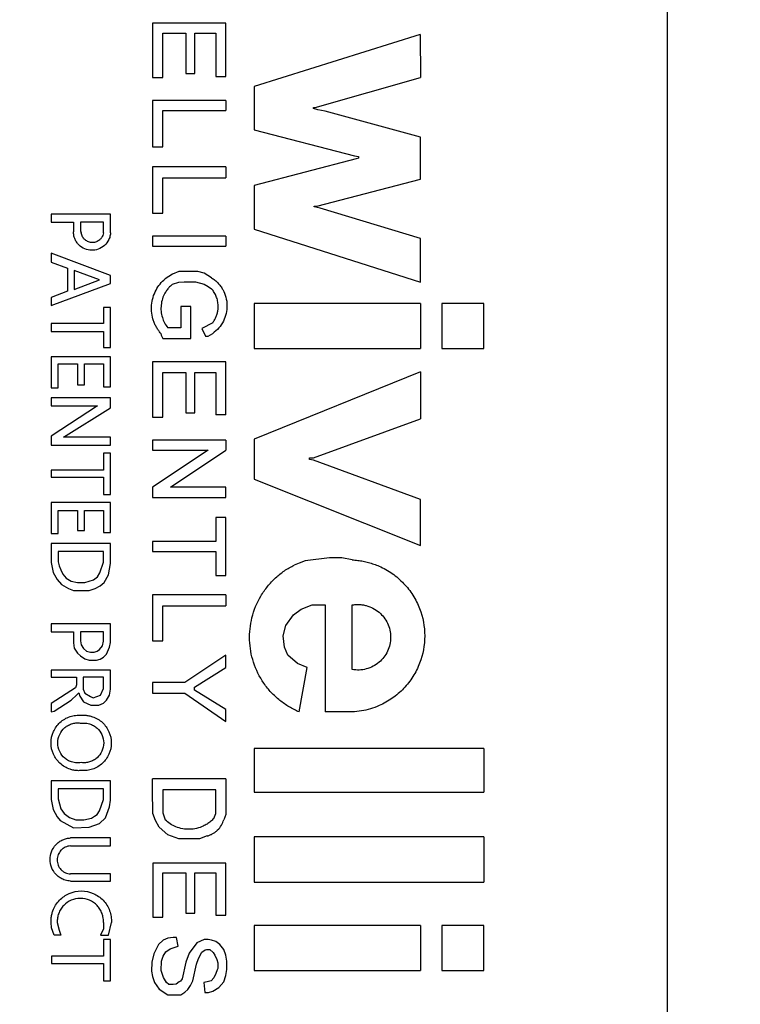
# Model space of a CAD drawing. Header units: millimetres. Extents: x 6 to 273, y 6 to 210.
# Tile 6 of 15: x 146.71 to 155.53, y 96.62 to 108.66. Entities that reach past the tile are written whole.
import ezdxf

# ---------------------------------------------------------------- set-up
doc = ezdxf.new("R2010")
doc.units = ezdxf.units.MM
doc.layers.add('DIMENSIONS', color=140, linetype='Continuous', lineweight=25)
doc.styles.add('SLDTEXTSTYLE0', font='TXT', dxfattribs={"width": 0.7})
doc.dimstyles.new('SLDDIMSTYLE2', dxfattribs={"dimtxt": 2.158008, "dimasz": 3.302, "dimexe": 0, "dimexo": 0.0625, "dimgap": 0.539502, "dimtad": 0, "dimtih": 1, "dimtoh": 1, "dimlfac": 1.5, "dimrnd": 1e-09, "dimzin": 12, "dimdsep": 46, "dimtxsty": 'SLDTEXTSTYLE0', "dimsah": 1, "dimcen": 0, "dimadec": 0, "dimazin": 3, "dimtfac": 1, "dimtofl": 0, "dimtmove": 0, "dimatfit": 3, "dimfxl": 0, "dimfrac": 2, "dimtolj": 1, "dimtzin": 12, "dimarcsym": 0})

# ---------------------------------------------------------------- blocks, each defined once
blk = doc.blocks.new('_D_4')
at = {"layer": 'DIMENSIONS'}
for p, q in [((150.158, 88.033), (165.278, 96.763)), ((165.278, 96.763), (171.628, 96.763))]:
    blk.add_line(p, q, dxfattribs=at)
blk.add_solid([(150.158, 88.033), (153.272, 89.244), (152.764, 90.124)], dxfattribs=at)
at = {"layer": 'DIMENSIONS', "char_height": 2.11667, "attachment_point": 1, "style": 'SLDTEXTSTYLE0'}
for s, insert in [('M-SLOT 6.6X39.8', (172.422, 99.491)), ('THROUGH FLANGE', (172.422, 96.062))]:
    blk.add_mtext(s, dxfattribs=dict(at, insert=insert))

msp = doc.modelspace()

# ---------------------------------------------------------------- linework, layer by layer
for p, q in [((154.633648, 113.365536), (154.633648, 77.382203)), ((149.237953, 108.613676), (148.341078, 108.613676)), ((148.341078, 108.613676), (148.341078, 107.949979)), ((149.237953, 107.962881), (149.237953, 108.613676)), ((148.463857, 107.949979), (148.463857, 108.491455)), ((148.463857, 108.491455), (148.748475, 108.491455)), ((148.748475, 108.491455), (148.748475, 107.99995)), ((148.856766, 107.99995), (148.856766, 108.491455)), ((148.856766, 108.491455), (149.115194, 108.491455)), ((149.115194, 108.491455), (149.115194, 107.962881)), ((151.611887, 108.476033), (149.583465, 107.839696)), ((151.611887, 108.476033), (151.61856, 107.949979)), ((148.748475, 107.99995), (148.856766, 107.99995)), ((148.341078, 107.949979), (148.463857, 107.949979)), ((149.115194, 107.962881), (149.237953, 107.962881)), ((150.330735, 107.584124), (151.61856, 107.949979)), ((149.583465, 107.839696), (149.583465, 107.311017)), ((149.237953, 107.667735), (148.341078, 107.667735)), ((148.341078, 107.667735), (148.341078, 107.102815)), ((149.237953, 107.667735), (149.237953, 107.54592)), ((148.463857, 107.102815), (148.463857, 107.54592)), ((148.463857, 107.54592), (149.237953, 107.54592)), ((150.306684, 107.570737), (150.306684, 107.584124)), ((150.306684, 107.584124), (150.330735, 107.584124)), ((150.361061, 107.553536), (150.306684, 107.570737)), ((150.449966, 107.536511), (150.361061, 107.553536)), ((151.61856, 107.221176), (150.449966, 107.536511)), ((149.583465, 107.311017), (150.808787, 106.993558)), ((151.61856, 106.707783), (151.61856, 107.221176)), ((148.341078, 107.102815), (148.463857, 107.102815)), ((150.831232, 106.953369), (149.583465, 106.628099)), ((150.808787, 106.993558), (150.859484, 106.98385)), ((150.859484, 106.96448), (150.831232, 106.953369)), ((150.859484, 106.98385), (150.859484, 106.96448)), ((149.237953, 106.856971), (148.341078, 106.856971)), ((148.341078, 106.856971), (148.341078, 106.292529)), ((149.237953, 106.856971), (149.237953, 106.722779)), ((148.463857, 106.292529), (148.463857, 106.722779)), ((148.463857, 106.722779), (149.237953, 106.722779)), ((150.34757, 106.37646), (151.61856, 106.707783)), ((149.583465, 106.628099), (149.583465, 106.096842)), ((150.31871, 106.366078), (150.31871, 106.37646)), ((150.31871, 106.37646), (150.34757, 106.37646)), ((150.391822, 106.352077), (150.31871, 106.366078)), ((151.61856, 105.981955), (150.391822, 106.352077)), ((147.825245, 106.279876), (147.100211, 106.279876)), ((147.100211, 106.279876), (147.100211, 106.181293)), ((147.100211, 106.181293), (147.372279, 106.181293)), ((147.372279, 106.181293), (147.372279, 106.060962)), ((147.738843, 106.181293), (147.457526, 106.181293)), ((147.457526, 106.181293), (147.457526, 106.076462)), ((147.738843, 106.049338), (147.738843, 106.181293)), ((147.825245, 106.049338), (147.825245, 106.279876)), ((148.341078, 106.292529), (148.463857, 106.292529)), ((147.457526, 106.076462), (147.468376, 106.049338)), ((149.583465, 106.096842), (151.61856, 105.446423)), ((149.237953, 106.009757), (148.341078, 106.009757)), ((148.341078, 106.009757), (148.341078, 105.886955)), ((149.237953, 106.009757), (149.237953, 105.886955)), ((151.61856, 105.446423), (151.61856, 105.981955)), ((148.341078, 105.886955), (149.237953, 105.886955)), ((147.825245, 105.52861), (147.100211, 105.800011)), ((147.100211, 105.800011), (147.100211, 105.691939)), ((147.100211, 105.691939), (147.298249, 105.616228)), ((147.298249, 105.616228), (147.298249, 105.335364)), ((147.689828, 105.474469), (147.382811, 105.590783)), ((147.382811, 105.590783), (147.382811, 105.358154)), ((148.662062, 105.579241), (148.583739, 105.546005)), ((148.894696, 105.579241), (148.662062, 105.579241)), ((148.972486, 105.558509), (148.894696, 105.579241)), ((147.382811, 105.358154), (147.689828, 105.474469)), ((147.825245, 105.432392), (147.825245, 105.52861)), ((148.583739, 105.546005), (148.493399, 105.48826)), ((149.062361, 105.500711), (148.972486, 105.558509)), ((147.100211, 105.162572), (147.825245, 105.432392)), ((148.583739, 105.421902), (148.662062, 105.444994)), ((148.662062, 105.444994), (148.725318, 105.451834)), ((148.725318, 105.451834), (148.863172, 105.451834)), ((148.863172, 105.451834), (148.972486, 105.421902)), ((148.972486, 105.421902), (149.021044, 105.395918)), ((149.021044, 105.395918), (149.062361, 105.366158)), ((147.298249, 105.335364), (147.100211, 105.259043)), ((147.100211, 105.259043), (147.100211, 105.162572)), ((147.825245, 105.137572), (147.738843, 105.137572)), ((147.738843, 105.137572), (147.738843, 104.940403)), ((147.825245, 104.646405), (147.825245, 105.137572)), ((148.808353, 105.150671), (148.68434, 105.150671)), ((148.68434, 105.150671), (148.68434, 104.889459)), ((148.808353, 104.75677), (148.808353, 105.150671)), ((151.61856, 105.184668), (149.583465, 105.184668)), ((149.583465, 105.184668), (149.583465, 104.634216)), ((151.61856, 105.184668), (151.61856, 104.634216)), ((152.394009, 105.184668), (151.879583, 105.184668)), ((151.879583, 105.184668), (151.879583, 104.634216)), ((152.394009, 104.634216), (152.394009, 105.184668)), ((147.738843, 104.940403), (147.100211, 104.940403)), ((147.100211, 104.940403), (147.100211, 104.84323)), ((148.68434, 104.889459), (148.526074, 104.889459)), ((149.075117, 104.950968), (148.94281, 104.881546)), ((148.94281, 104.881546), (148.988759, 104.787136)), ((147.100211, 104.84323), (147.738843, 104.84323)), ((147.738843, 104.84323), (147.738843, 104.646405)), ((148.44003, 104.82026), (148.444737, 104.799583)), ((148.444737, 104.799583), (148.463857, 104.75677)), ((148.463857, 104.75677), (148.808353, 104.75677)), ((148.988759, 104.787136), (149.021044, 104.787136)), ((149.021044, 104.787136), (149.075117, 104.82026)), ((147.738843, 104.646405), (147.825245, 104.646405)), ((149.583465, 104.634216), (151.61856, 104.634216)), ((151.879583, 104.634216), (152.394009, 104.634216)), ((147.825245, 104.534977), (147.100211, 104.534977)), ((147.100211, 104.534977), (147.100211, 104.154488)), ((147.825245, 104.167263), (147.825245, 104.534977)), ((147.1856, 104.154488), (147.1856, 104.45013)), ((147.1856, 104.45013), (147.42024, 104.45013)), ((147.42024, 104.45013), (147.42024, 104.192368)), ((147.505766, 104.192368), (147.505766, 104.45013)), ((147.505766, 104.45013), (147.738843, 104.45013)), ((147.738843, 104.45013), (147.738843, 104.167263)), ((149.237953, 104.474306), (148.341078, 104.474306)), ((148.341078, 104.474306), (148.341078, 103.798026)), ((149.237953, 103.823126), (149.237953, 104.474306)), ((148.463857, 103.798026), (148.463857, 104.341128)), ((148.463857, 104.341128), (148.748475, 104.341128)), ((148.748475, 104.341128), (148.748475, 103.84855)), ((148.856766, 103.84855), (148.856766, 104.341128)), ((148.856766, 104.341128), (149.115194, 104.341128)), ((149.115194, 104.341128), (149.115194, 103.823126)), ((151.61856, 104.351744), (149.583465, 103.526358)), ((151.61856, 104.351744), (151.61856, 103.775908)), ((147.100211, 104.154488), (147.1856, 104.154488)), ((147.42024, 104.192368), (147.505766, 104.192368)), ((147.738843, 104.167263), (147.825245, 104.167263)), ((147.825245, 104.031987), (147.100211, 104.031987)), ((147.100211, 104.031987), (147.100211, 103.933921)), ((147.825245, 103.909439), (147.825245, 104.031987)), ((147.100211, 103.933921), (147.665943, 103.933921)), ((147.665943, 103.933921), (147.100211, 103.565375)), ((147.251634, 103.55366), (147.825245, 103.909439)), ((148.341078, 103.798026), (148.463857, 103.798026)), ((148.748475, 103.84855), (148.856766, 103.84855)), ((149.237953, 103.823126), (149.115194, 103.823126)), ((150.306684, 103.299357), (151.61856, 103.775908)), ((147.100211, 103.565375), (147.100211, 103.455448)), ((147.825245, 103.55366), (147.251634, 103.55366)), ((147.825245, 103.455448), (147.825245, 103.55366)), ((147.100211, 103.455448), (147.825245, 103.455448)), ((149.237953, 103.515643), (148.341078, 103.515643)), ((148.341078, 103.515643), (148.341078, 103.393566)), ((149.237953, 103.515643), (149.237953, 103.393566)), ((149.583465, 103.526358), (149.583465, 103.04005)), ((147.825245, 103.355721), (147.738843, 103.355721)), ((147.738843, 103.355721), (147.738843, 103.147313)), ((147.825245, 102.852789), (147.825245, 103.355721)), ((148.341078, 103.393566), (149.020698, 103.393566)), ((149.020698, 103.393566), (148.341078, 102.938812)), ((148.558334, 102.938812), (149.237953, 103.393566)), ((150.25873, 103.277419), (150.25873, 103.299357)), ((150.25873, 103.299357), (150.306684, 103.299357)), ((150.306684, 103.272572), (150.25873, 103.277419)), ((151.61856, 102.789434), (150.306684, 103.272572)), ((147.738843, 103.147313), (147.100211, 103.147313)), ((147.100211, 103.147313), (147.100211, 103.061533)), ((147.100211, 103.061533), (147.738843, 103.061533)), ((147.738843, 103.061533), (147.738843, 102.852789)), ((148.341078, 102.938812), (148.341078, 102.816073)), ((149.237953, 102.938812), (148.558334, 102.938812)), ((149.237953, 102.816073), (149.237953, 102.938812)), ((149.583465, 103.04005), (151.61856, 102.22569)), ((147.738843, 102.852789), (147.825245, 102.852789)), ((148.341078, 102.816073), (149.237953, 102.816073)), ((147.825245, 102.754389), (147.100211, 102.754389)), ((147.100211, 102.754389), (147.100211, 102.37368)), ((147.825245, 102.386306), (147.825245, 102.754389)), ((151.61856, 102.22569), (151.61856, 102.789434)), ((147.1856, 102.37368), (147.1856, 102.656389)), ((147.1856, 102.656389), (147.42024, 102.656389)), ((147.42024, 102.656389), (147.42024, 102.410904)), ((147.505766, 102.410904), (147.505766, 102.656389)), ((147.505766, 102.656389), (147.738843, 102.656389)), ((147.738843, 102.656389), (147.738843, 102.386306)), ((149.237953, 102.569634), (149.115194, 102.569634)), ((149.115194, 102.569634), (149.115194, 102.274417)), ((149.237953, 101.858687), (149.237953, 102.569634)), ((147.100211, 102.37368), (147.1856, 102.37368)), ((147.42024, 102.410904), (147.505766, 102.410904)), ((147.738843, 102.386306), (147.825245, 102.386306)), ((147.825245, 102.250012), (147.100211, 102.250012)), ((147.100211, 102.250012), (147.100211, 102.01838)), ((147.825245, 102.00534), (147.825245, 102.250012)), ((149.115194, 102.274417), (148.341078, 102.274417)), ((148.341078, 102.274417), (148.341078, 102.151981)), ((147.738843, 102.151981), (147.1856, 102.151981)), ((147.1856, 102.151981), (147.1856, 102.028026)), ((147.738843, 102.022215), (147.738843, 102.151981)), ((148.341078, 102.151981), (149.115194, 102.151981)), ((149.115194, 102.151981), (149.115194, 101.858687)), ((147.100211, 102.01838), (147.12565, 101.89558)), ((147.1856, 102.028026), (147.195968, 101.978326)), ((147.195968, 101.978326), (147.217163, 101.927895)), ((147.694626, 101.892375), (147.738843, 102.022215)), ((147.800948, 101.86991), (147.825245, 102.00534)), ((150.133888, 102.010716), (150.071995, 101.988624)), ((150.208426, 102.038544), (150.133888, 102.010716)), ((150.504304, 102.074573), (150.208426, 102.038544)), ((150.653363, 102.074573), (150.504304, 102.074573)), ((150.781476, 102.051278), (150.653363, 102.074573)), ((147.12565, 101.89558), (147.174268, 101.809563)), ((147.217163, 101.927895), (147.242372, 101.877934)), ((147.242372, 101.877934), (147.282496, 101.828491)), ((147.665943, 101.844656), (147.694626, 101.892375)), ((147.749213, 101.772954), (147.800948, 101.86991)), ((149.115194, 101.858687), (149.237953, 101.858687)), ((147.174268, 101.809563), (147.225173, 101.750174)), ((147.225173, 101.750174), (147.309884, 101.70009)), ((147.282496, 101.828491), (147.344704, 101.791099)), ((147.344704, 101.791099), (147.42024, 101.776281)), ((147.42024, 101.776281), (147.509387, 101.776281)), ((147.509387, 101.776281), (147.617931, 101.805693)), ((147.617931, 101.805693), (147.665943, 101.844656)), ((147.638181, 101.70009), (147.700291, 101.735195)), ((147.700291, 101.735195), (147.749213, 101.772954)), ((147.309884, 101.70009), (147.372279, 101.6754)), ((147.372279, 101.6754), (147.565269, 101.6754)), ((147.565269, 101.6754), (147.638181, 101.70009)), ((149.237953, 101.624364), (148.341078, 101.624364)), ((148.341078, 101.624364), (148.341078, 101.060676)), ((149.237953, 101.624364), (149.237953, 101.490964)), ((148.463857, 101.060676), (148.463857, 101.490964)), ((148.463857, 101.490964), (149.237953, 101.490964)), ((150.158512, 101.45013), (150.291886, 101.499924)), ((150.291886, 101.499924), (150.449966, 101.499924)), ((150.449966, 101.499924), (150.449966, 100.192548)), ((150.781476, 100.710486), (150.781476, 101.499924)), ((149.971834, 101.247678), (150.065164, 101.381441)), ((150.065164, 101.381441), (150.158512, 101.45013)), ((147.100211, 101.268123), (147.100211, 101.170377)), ((147.825245, 101.268123), (147.100211, 101.268123)), ((147.825245, 101.041955), (147.825245, 101.268123)), ((149.938631, 101.121913), (149.971834, 101.247678)), ((147.100211, 101.170377), (147.372279, 101.170377)), ((147.372279, 101.170377), (147.372279, 101.035838)), ((147.738843, 101.170377), (147.457526, 101.170377)), ((147.457526, 101.170377), (147.457526, 101.060676)), ((147.738843, 101.055952), (147.738843, 101.170377)), ((147.372279, 101.035838), (147.382811, 100.972813)), ((147.457526, 101.060676), (147.468376, 101.011023)), ((147.468376, 101.011023), (147.493918, 100.967691)), ((147.727224, 100.998954), (147.738843, 101.055952)), ((147.812248, 100.985575), (147.825245, 101.041955)), ((148.341078, 101.060676), (148.463857, 101.060676)), ((149.955233, 100.985575), (149.938631, 101.121913)), ((147.382811, 100.972813), (147.42024, 100.912159)), ((147.42024, 100.912159), (147.457526, 100.87646)), ((147.493918, 100.967691), (147.531657, 100.934105)), ((147.531657, 100.934105), (147.578738, 100.924508)), ((147.578738, 100.924508), (147.626315, 100.924508)), ((147.626315, 100.924508), (147.663538, 100.936431)), ((147.663538, 100.936431), (147.689828, 100.956934)), ((147.689828, 100.956934), (147.727224, 100.998954)), ((147.738843, 100.863215), (147.774546, 100.900506)), ((147.774546, 100.900506), (147.812248, 100.985575)), ((149.237953, 100.884995), (148.735575, 100.553755)), ((149.237953, 100.734307), (149.237953, 100.884995)), ((149.992783, 100.884995), (149.955233, 100.985575)), ((150.111838, 100.78493), (149.992783, 100.884995)), ((147.457526, 100.87646), (147.509387, 100.83999)), ((147.509387, 100.83999), (147.565269, 100.827108)), ((147.565269, 100.827108), (147.652401, 100.827108)), ((147.652401, 100.827108), (147.700291, 100.839426)), ((147.700291, 100.839426), (147.738843, 100.863215)), ((150.232397, 100.734307), (150.111838, 100.78493)), ((147.825245, 100.704277), (147.100211, 100.704277)), ((147.100211, 100.704277), (147.100211, 100.617779)), ((147.825245, 100.471082), (147.825245, 100.704277)), ((148.854009, 100.494738), (149.237953, 100.734307)), ((150.133888, 100.192548), (150.232397, 100.734307)), ((147.100211, 100.617779), (147.408966, 100.617779)), ((147.408966, 100.524389), (147.396223, 100.486121)), ((147.408966, 100.617779), (147.408966, 100.524389)), ((147.738843, 100.617779), (147.49062, 100.617779)), ((147.49062, 100.617779), (147.49062, 100.471082)), ((147.738843, 100.478891), (147.738843, 100.617779)), ((148.341078, 100.553755), (148.341078, 100.420408)), ((148.735575, 100.553755), (148.341078, 100.553755)), ((147.396223, 100.486121), (147.098782, 100.295708)), ((147.415075, 100.402142), (147.439009, 100.427738)), ((147.439009, 100.427738), (147.45006, 100.385743)), ((147.49062, 100.471082), (147.509387, 100.420408)), ((147.509387, 100.420408), (147.578738, 100.379824)), ((147.701543, 100.397713), (147.738843, 100.478891)), ((147.812248, 100.397713), (147.825245, 100.471082)), ((148.341078, 100.420408), (148.735575, 100.420408)), ((148.735575, 100.420408), (149.237953, 100.075433)), ((148.854009, 100.459993), (148.854009, 100.494738)), ((149.237953, 100.223844), (148.854009, 100.459993)), ((147.098782, 100.295708), (147.098782, 100.192548)), ((147.135004, 100.20208), (147.344704, 100.336323)), ((147.344704, 100.336323), (147.415075, 100.402142)), ((147.45006, 100.385743), (147.493918, 100.317232)), ((147.493918, 100.317232), (147.583556, 100.274184)), ((147.578738, 100.379824), (147.611987, 100.364547)), ((147.611987, 100.364547), (147.701543, 100.397713)), ((147.683877, 100.274184), (147.738843, 100.298141)), ((147.738843, 100.298141), (147.774546, 100.336323)), ((147.774546, 100.336323), (147.812248, 100.397713)), ((147.098782, 100.192548), (147.135004, 100.20208)), ((147.583556, 100.274184), (147.683877, 100.274184)), ((149.237953, 100.075433), (149.237953, 100.223844)), ((150.781476, 100.192548), (150.449966, 100.192548)), ((152.394009, 99.745541), (149.583465, 99.745541)), ((149.583465, 99.745541), (149.583465, 99.211022)), ((152.394009, 99.745541), (152.394009, 99.211022)), ((147.825245, 99.351762), (147.098782, 99.351762)), ((147.098782, 99.351762), (147.098782, 99.120988)), ((147.825245, 99.112157), (147.825245, 99.351762)), ((149.237953, 99.375347), (148.341078, 99.375347)), ((148.341078, 99.241038), (148.341078, 99.375347)), ((149.237953, 99.375347), (149.237953, 98.937001)), ((147.738843, 99.253293), (147.1856, 99.253293)), ((147.1856, 99.253293), (147.1856, 99.131303)), ((147.738843, 99.120988), (147.738843, 99.253293)), ((148.342206, 98.949983), (148.341078, 99.241038)), ((149.115194, 99.241038), (148.463857, 99.241038)), ((148.463857, 99.241038), (148.463857, 98.960241)), ((149.115194, 98.949983), (149.115194, 99.241038)), ((149.583465, 99.211022), (152.394009, 99.211022)), ((147.098782, 99.120988), (147.12565, 99.000968)), ((147.1856, 99.131303), (147.218978, 99.00713)), ((147.689828, 98.983961), (147.738843, 99.120988)), ((147.812248, 99.033512), (147.825245, 99.112157)), ((147.12565, 99.000968), (147.174268, 98.90978)), ((147.218978, 99.00713), (147.258078, 98.949983)), ((147.663538, 98.937001), (147.689828, 98.983961)), ((147.76236, 98.898862), (147.812248, 99.033512)), ((148.463857, 98.960241), (148.493399, 98.873053)), ((147.174268, 98.90978), (147.210721, 98.864306)), ((147.210721, 98.864306), (147.372279, 98.774556)), ((147.258078, 98.949983), (147.324155, 98.902661)), ((147.324155, 98.902661), (147.40204, 98.874801)), ((147.40204, 98.874801), (147.49873, 98.874801)), ((147.49873, 98.874801), (147.593284, 98.892951)), ((147.593284, 98.892951), (147.630744, 98.918582)), ((147.630744, 98.918582), (147.663538, 98.937001)), ((147.689828, 98.82975), (147.76236, 98.898862)), ((148.374223, 98.864093), (148.342206, 98.949983)), ((148.420789, 98.781582), (148.374223, 98.864093)), ((149.087938, 98.888439), (149.115194, 98.949983)), ((149.237953, 98.937001), (149.21219, 98.873053)), ((147.372279, 98.774556), (147.565269, 98.781582)), ((147.565269, 98.781582), (147.689828, 98.82975)), ((148.526074, 98.690124), (148.420789, 98.781582)), ((147.825245, 98.652205), (147.334094, 98.652205)), ((147.825245, 98.553942), (147.825245, 98.652205)), ((148.662062, 98.639944), (148.526074, 98.690124)), ((148.913133, 98.639944), (148.662062, 98.639944)), ((149.00975, 98.67596), (148.913133, 98.639944)), ((152.394009, 98.666135), (149.583465, 98.666135)), ((149.583465, 98.666135), (149.583465, 98.111148)), ((152.394009, 98.666135), (152.394009, 98.111148)), ((147.334094, 98.553942), (147.825245, 98.553942)), ((149.237953, 98.34496), (148.342206, 98.34496)), ((148.342206, 98.34496), (148.342206, 97.682496)), ((149.237953, 97.706341), (149.237953, 98.34496)), ((147.825245, 98.211607), (147.334094, 98.211607)), ((147.334094, 98.12391), (147.825245, 98.12391)), ((147.825245, 98.12391), (147.825245, 98.211607)), ((148.463857, 97.682496), (148.463857, 98.224279)), ((148.463857, 98.224279), (148.748475, 98.224279)), ((148.748475, 98.224279), (148.748475, 97.731574)), ((148.856766, 97.731574), (148.856766, 98.224279)), ((148.856766, 98.224279), (149.115194, 98.224279)), ((149.115194, 98.224279), (149.115194, 97.706341)), ((149.583465, 98.111148), (152.394009, 98.111148)), ((148.342206, 97.682496), (148.463857, 97.682496)), ((148.748475, 97.731574), (148.856766, 97.731574)), ((149.115194, 97.706341), (149.237953, 97.706341)), ((147.102392, 97.550642), (147.098782, 97.615908)), ((147.135004, 97.462777), (147.102392, 97.550642)), ((147.174268, 97.615908), (147.195968, 97.524771)), ((147.195968, 97.524771), (147.218978, 97.462777)), ((147.738843, 97.539342), (147.701543, 97.462777)), ((147.738843, 97.615908), (147.738843, 97.539342)), ((147.800948, 97.462777), (147.837069, 97.615908)), ((151.61856, 97.581345), (149.583465, 97.581345)), ((149.583465, 97.581345), (149.583465, 97.031068)), ((151.61856, 97.581345), (151.61856, 97.031068)), ((152.394009, 97.581345), (151.879583, 97.581345)), ((151.879583, 97.581345), (151.879583, 97.031068)), ((152.394009, 97.031068), (152.394009, 97.581345)), ((147.218978, 97.462777), (147.135004, 97.462777)), ((147.701543, 97.462777), (147.800948, 97.462777)), ((147.825245, 97.410836), (147.738843, 97.410836)), ((147.738843, 97.410836), (147.738843, 97.205487)), ((147.825245, 96.906322), (147.825245, 97.410836)), ((148.470192, 97.399826), (148.411565, 97.348877)), ((148.527901, 97.425546), (148.470192, 97.399826)), ((148.590722, 97.436248), (148.527901, 97.425546)), ((148.634581, 97.436248), (148.590722, 97.436248)), ((148.653007, 97.328094), (148.634581, 97.436248)), ((148.972983, 97.410836), (148.881034, 97.369856)), ((149.020698, 97.410836), (148.972983, 97.410836)), ((149.062361, 97.403417), (149.020698, 97.410836)), ((149.115194, 97.385179), (149.062361, 97.403417)), ((148.411565, 97.348877), (148.354562, 97.233694)), ((148.502518, 97.259839), (148.553283, 97.295168)), ((148.553283, 97.295168), (148.653007, 97.328094)), ((148.881034, 97.369856), (148.78624, 97.242492)), ((148.940643, 97.253279), (148.981321, 97.281588)), ((148.981321, 97.281588), (149.00139, 97.288214)), ((149.00139, 97.288214), (149.04153, 97.288214)), ((149.04153, 97.288214), (149.07944, 97.250304)), ((149.163968, 97.348877), (149.115194, 97.385179)), ((149.21219, 97.28954), (149.163968, 97.348877)), ((149.237953, 97.216735), (149.21219, 97.28954)), ((147.738843, 97.205487), (147.102392, 97.205487)), ((147.102392, 97.205487), (147.102392, 97.116499)), ((148.354562, 97.233694), (148.331731, 97.133099)), ((148.44859, 97.144976), (148.470192, 97.207549)), ((148.470192, 97.207549), (148.502518, 97.259839)), ((148.78624, 97.242492), (148.748475, 97.133099)), ((148.878827, 97.107609), (148.902528, 97.176262)), ((148.902528, 97.176262), (148.940643, 97.253279)), ((149.07944, 97.250304), (149.102802, 97.216735)), ((149.102802, 97.216735), (149.126199, 97.164236)), ((149.126199, 97.164236), (149.139581, 97.123707)), ((149.246484, 97.144976), (149.237953, 97.216735)), ((147.102392, 97.116499), (147.738843, 97.116499)), ((147.738843, 97.116499), (147.738843, 96.906322)), ((148.331731, 97.133099), (148.328034, 97.023814)), ((148.444737, 97.031068), (148.44859, 97.144976)), ((148.748475, 97.133099), (148.701828, 96.927568)), ((148.833144, 96.906322), (148.878827, 97.107609)), ((149.131217, 97.039109), (149.115194, 96.992695)), ((149.139581, 97.056009), (149.131217, 97.039109)), ((149.139581, 97.123707), (149.139581, 97.056009)), ((149.237953, 96.968162), (149.246484, 97.044514)), ((149.246484, 97.044514), (149.246484, 97.144976)), ((148.328034, 97.023814), (148.339535, 96.956305)), ((148.339535, 96.956305), (148.363686, 96.883157)), ((148.472829, 96.945983), (148.444737, 97.031068)), ((148.509536, 96.883157), (148.472829, 96.945983)), ((148.701828, 96.927568), (148.681819, 96.900684)), ((149.091121, 96.941816), (149.055627, 96.906322)), ((149.115194, 96.992695), (149.091121, 96.941816)), ((149.21219, 96.893533), (149.237953, 96.968162)), ((149.583465, 97.031068), (151.61856, 97.031068)), ((151.879583, 97.031068), (152.394009, 97.031068)), ((147.738843, 96.906322), (147.825245, 96.906322)), ((148.363686, 96.883157), (148.420789, 96.801103)), ((148.420789, 96.801103), (148.527901, 96.734887)), ((148.540876, 96.859832), (148.509536, 96.883157)), ((148.590722, 96.859832), (148.540876, 96.859832)), ((148.630059, 96.864508), (148.590722, 96.859832)), ((148.665774, 96.893533), (148.630059, 96.864508)), ((148.681819, 96.900684), (148.665774, 96.893533)), ((148.735575, 96.764821), (148.773211, 96.797528)), ((148.773211, 96.797528), (148.803748, 96.846924)), ((148.803748, 96.846924), (148.833144, 96.906322)), ((149.006223, 96.893533), (148.967502, 96.883904)), ((148.967502, 96.883904), (148.978464, 96.760903)), ((149.055627, 96.906322), (149.006223, 96.893533)), ((149.075117, 96.778468), (149.150316, 96.822403)), ((149.150316, 96.822403), (149.21219, 96.893533)), ((148.527901, 96.734887), (148.68434, 96.734887)), ((148.68434, 96.734887), (148.735575, 96.764821)), ((148.978464, 96.760903), (149.025479, 96.760903)), ((149.025479, 96.760903), (149.075117, 96.778468))]:
    msp.add_line(p, q)
for points, knots in [([(147.825245, 106.049338), (147.824364, 106.040098), (147.822605, 106.021638), (147.815609, 105.994521), (147.798282, 105.949105), (147.756317, 105.891404), (147.679309, 105.844974), (147.593009, 105.831158), (147.507557, 105.849326), (147.44573, 105.891275), (147.407763, 105.938221), (147.387605, 105.977577), (147.374796, 106.019037), (147.37312, 106.04695), (147.372279, 106.060962)], [0, 0, 0, 0, 0.040099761, 0.080119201, 0.120666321, 0.250158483, 0.379650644, 0.499708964, 0.619767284, 0.749259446, 0.813845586, 0.879410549, 0.939462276, 1, 1, 1, 1]), ([(147.738843, 106.049338), (147.736685, 106.038712), (147.732398, 106.0176), (147.71625, 105.98878), (147.691057, 105.960506), (147.653073, 105.936951), (147.604347, 105.928737), (147.55479, 105.936689), (147.51276, 105.962728), (147.479503, 106.000963), (147.472112, 106.033096), (147.468376, 106.049338)], [0, 0, 0, 0, 0.0829476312, 0.1647986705, 0.2503450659, 0.3725038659, 0.5001774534, 0.6223772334, 0.7499797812, 0.8736264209, 1, 1, 1, 1]), ([(148.44003, 104.82026), (148.430662, 104.831866), (148.411992, 104.854997), (148.388293, 104.892817), (148.368036, 104.932634), (148.345295, 104.99029), (148.327059, 105.068201), (148.325166, 105.165323), (148.342389, 105.261237), (148.378502, 105.348702), (148.428397, 105.42669), (148.471705, 105.467711), (148.493399, 105.48826)], [0, 0, 0, 0, 0.0601456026, 0.1198699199, 0.1797104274, 0.2402015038, 0.3696966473, 0.5001242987, 0.6296227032, 0.7600475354, 0.8797967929, 1, 1, 1, 1]), ([(149.062361, 105.500711), (149.076202, 105.491133), (149.103698, 105.472107), (149.140072, 105.43751), (149.172136, 105.398878), (149.20819, 105.342501), (149.240542, 105.26431), (149.254253, 105.16422), (149.244405, 105.063322), (149.209126, 104.968762), (149.153729, 104.883349), (149.101351, 104.841314), (149.075117, 104.82026)], [0, 0, 0, 0, 0.062898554, 0.124951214, 0.187114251, 0.250338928, 0.374840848, 0.500221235, 0.624725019, 0.750103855, 0.874835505, 1, 1, 1, 1]), ([(148.583739, 105.421902), (148.571817, 105.411584), (148.547955, 105.390936), (148.51732, 105.354321), (148.485734, 105.306512), (148.4582, 105.244289), (148.442165, 105.168592), (148.441319, 105.090476), (148.456573, 105.016528), (148.484055, 104.94755), (148.512002, 104.908914), (148.526074, 104.889459)], [0, 0, 0, 0, 0.0795134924, 0.1591396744, 0.2401256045, 0.3683908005, 0.5000643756, 0.6282935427, 0.76000638, 0.8791549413, 1, 1, 1, 1]), ([(149.075117, 104.950968), (149.083821, 104.963349), (149.101025, 104.98782), (149.120199, 105.028268), (149.133798, 105.070603), (149.14133, 105.115085), (149.143352, 105.164287), (149.137151, 105.218124), (149.120613, 105.272322), (149.096208, 105.323093), (149.073727, 105.351697), (149.062361, 105.366158)], [0, 0, 0, 0, 0.1009952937, 0.199630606, 0.2977848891, 0.3973643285, 0.5001958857, 0.6260485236, 0.757487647, 0.8773884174, 1, 1, 1, 1]), ([(150.133888, 100.192548), (150.112826, 100.201845), (150.070778, 100.220406), (150.010375, 100.253731), (149.952239, 100.290963), (149.87691, 100.347066), (149.78927, 100.428177), (149.668994, 100.577794), (149.56292, 100.791948), (149.514098, 101.070291), (149.543639, 101.351354), (149.634648, 101.572034), (149.744242, 101.729713), (149.841877, 101.833063), (149.950979, 101.921847), (150.031622, 101.966346), (150.071995, 101.988624)], [0, 0, 0, 0, 0.0306749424, 0.0612387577, 0.0918413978, 0.1226322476, 0.1863503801, 0.2503758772, 0.3777778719, 0.5000357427, 0.6222936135, 0.7496956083, 0.8134125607, 0.8774391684, 0.9386413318, 1, 1, 1, 1]), ([(150.781476, 102.051278), (150.804268, 102.049754), (150.849687, 102.046716), (150.917038, 102.035888), (150.983312, 102.020477), (151.048486, 102.000032), (151.147803, 101.960787), (151.275702, 101.889424), (151.415551, 101.768692), (151.529909, 101.623197), (151.635995, 101.411326), (151.690289, 101.121913), (151.636036, 100.832727), (151.530038, 100.620827), (151.415866, 100.475462), (151.275889, 100.354538), (151.134806, 100.275739), (151.006025, 100.228375), (150.895043, 100.201695), (150.819444, 100.195606), (150.781476, 100.192548)], [0, 0, 0, 0, 0.024199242, 0.048221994, 0.072198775, 0.096260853, 0.120538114, 0.185317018, 0.250337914, 0.315117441, 0.380137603, 0.500021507, 0.619905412, 0.684684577, 0.7497052, 0.814484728, 0.879504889, 0.919718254, 0.959679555, 1, 1, 1, 1]), ([(150.781476, 101.499924), (150.795814, 101.502005), (150.82435, 101.506145), (150.867647, 101.506461), (150.910778, 101.502324), (150.968225, 101.490419), (151.03807, 101.463657), (151.134711, 101.398298), (151.225872, 101.279952), (151.264964, 101.105209), (151.225869, 100.930444), (151.134869, 100.812341), (151.038263, 100.746796), (150.955159, 100.71517), (150.867815, 100.700561), (150.810295, 100.707173), (150.781476, 100.710486)], [0, 0, 0, 0, 0.03118641, 0.062069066, 0.093015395, 0.124390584, 0.188279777, 0.252676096, 0.373976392, 0.500084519, 0.626192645, 0.747492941, 0.811383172, 0.875778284, 0.93776159, 1, 1, 1, 1]), ([(147.468372, 99.475364), (147.452841, 99.474544), (147.421877, 99.47291), (147.375416, 99.478639), (147.322123, 99.492286), (147.263717, 99.51868), (147.188278, 99.574872), (147.117925, 99.67241), (147.087975, 99.813336), (147.117926, 99.954284), (147.188139, 100.051577), (147.26352, 100.107948), (147.328834, 100.137237), (147.398273, 100.153706), (147.444971, 100.152112), (147.468378, 100.151314)], [0, 0, 0, 0, 0.0414701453, 0.0826773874, 0.1244102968, 0.1880901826, 0.252388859, 0.3740384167, 0.5000523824, 0.6260663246, 0.7477158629, 0.8113999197, 0.8756949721, 0.9376935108, 1, 1, 1, 1]), ([(147.468374, 99.57209), (147.456701, 99.5705), (147.433427, 99.567329), (147.397971, 99.569066), (147.356928, 99.576651), (147.311397, 99.594082), (147.252209, 99.633984), (147.196362, 99.706419), (147.17242, 99.813336), (147.196364, 99.92027), (147.252058, 99.992471), (147.311191, 100.032539), (147.362037, 100.05184), (147.415532, 100.060759), (147.450722, 100.056649), (147.468377, 100.054587)], [0, 0, 0, 0, 0.041412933, 0.082571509, 0.124343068, 0.188068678, 0.252639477, 0.373939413, 0.500055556, 0.626171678, 0.747471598, 0.81121246, 0.875768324, 0.937674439, 1, 1, 1, 1]), ([(147.46838, 100.151314), (147.483818, 100.151986), (147.514598, 100.153326), (147.560713, 100.147255), (147.613556, 100.133303), (147.671398, 100.106708), (147.746058, 100.050491), (147.815596, 99.953358), (147.845176, 99.813341), (147.815595, 99.673304), (147.746196, 99.576415), (147.671595, 99.520021), (147.606907, 99.490503), (147.53805, 99.473619), (147.491638, 99.474781), (147.468374, 99.475364)], [0, 0, 0, 0, 0.041469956, 0.082682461, 0.124417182, 0.188077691, 0.252361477, 0.374048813, 0.500051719, 0.626054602, 0.747741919, 0.811406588, 0.87568676, 0.937688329, 1, 1, 1, 1]), ([(147.468378, 100.054587), (147.479691, 100.055561), (147.502255, 100.057503), (147.536322, 100.054318), (147.575532, 100.045426), (147.618724, 100.027118), (147.674656, 99.987098), (147.72706, 99.916366), (147.749427, 99.813341), (147.72706, 99.710298), (147.674797, 99.639802), (147.618929, 99.599617), (147.570669, 99.579327), (147.519546, 99.568645), (147.48547, 99.570939), (147.468375, 99.572091)], [0, 0, 0, 0, 0.041418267, 0.08260638, 0.124382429, 0.188003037, 0.252485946, 0.373997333, 0.500051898, 0.626106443, 0.747617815, 0.811254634, 0.875722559, 0.937652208, 1, 1, 1, 1]), ([(149.087938, 98.888439), (149.075359, 98.876097), (149.050264, 98.851477), (149.006972, 98.820855), (148.950954, 98.790357), (148.879691, 98.765556), (148.794173, 98.754784), (148.707898, 98.761013), (148.627333, 98.784698), (148.55382, 98.821436), (148.513568, 98.855823), (148.493399, 98.873053)], [0, 0, 0, 0, 0.080029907, 0.159655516, 0.240148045, 0.369592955, 0.500088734, 0.629537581, 0.760029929, 0.879759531, 1, 1, 1, 1]), ([(149.00975, 98.67596), (149.021545, 98.679728), (149.044949, 98.687205), (149.07786, 98.703769), (149.108532, 98.724102), (149.145565, 98.756271), (149.185466, 98.804207), (149.203283, 98.850107), (149.21219, 98.873053)], [0, 0, 0, 0, 0.126139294, 0.250284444, 0.374409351, 0.500488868, 0.750284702, 1, 1, 1, 1]), ([(147.334094, 98.12391), (147.323486, 98.124944), (147.302296, 98.127011), (147.271174, 98.135014), (147.235155, 98.148691), (147.1957, 98.171379), (147.143767, 98.21689), (147.098194, 98.289581), (147.080219, 98.388056), (147.098193, 98.486543), (147.143644, 98.559001), (147.195507, 98.604643), (147.239477, 98.629777), (147.286212, 98.646756), (147.318096, 98.650385), (147.334094, 98.652205)], [0, 0, 0, 0, 0.040153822, 0.080209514, 0.120755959, 0.185258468, 0.250629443, 0.379871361, 0.500038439, 0.620205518, 0.749447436, 0.813954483, 0.879320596, 0.939446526, 1, 1, 1, 1]), ([(147.334094, 98.553942), (147.323334, 98.552764), (147.302077, 98.550435), (147.271732, 98.539427), (147.243772, 98.522831), (147.211233, 98.49467), (147.180399, 98.448333), (147.169037, 98.383723), (147.180066, 98.318245), (147.210334, 98.271984), (147.243658, 98.242443), (147.272097, 98.226233), (147.302767, 98.214921), (147.323507, 98.212727), (147.334094, 98.211607)], [0, 0, 0, 0, 0.062642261, 0.123754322, 0.185618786, 0.250438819, 0.372479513, 0.500032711, 0.622046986, 0.749580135, 0.811776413, 0.879386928, 0.938428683, 1, 1, 1, 1]), ([(147.098782, 97.615908), (147.098589, 97.632422), (147.098205, 97.665351), (147.106091, 97.714425), (147.122457, 97.770471), (147.152236, 97.831559), (147.213727, 97.910222), (147.318325, 97.983177), (147.467922, 98.014128), (147.617541, 97.983177), (147.721887, 97.91036), (147.78356, 97.83176), (147.816634, 97.763418), (147.836582, 97.690383), (147.836906, 97.640771), (147.837069, 97.615908)], [0, 0, 0, 0, 0.0414788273, 0.0827098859, 0.1244428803, 0.1880600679, 0.2522701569, 0.3740867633, 0.5000517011, 0.6260166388, 0.7478332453, 0.8114552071, 0.875661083, 0.9376865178, 1, 1, 1, 1]), ([(147.738843, 97.615908), (147.739022, 97.628596), (147.73938, 97.653855), (147.733434, 97.69146), (147.720889, 97.734438), (147.698177, 97.781232), (147.651119, 97.841507), (147.571136, 97.897406), (147.456556, 97.921147), (147.341972, 97.897401), (147.262104, 97.841596), (147.215108, 97.781464), (147.189789, 97.72922), (147.174541, 97.673226), (147.174359, 97.635036), (147.174268, 97.615908)], [0, 0, 0, 0, 0.0416121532, 0.0828418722, 0.1244481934, 0.18837037, 0.252284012, 0.3740912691, 0.5000586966, 0.6260261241, 0.7478333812, 0.8113403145, 0.8750297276, 0.937407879, 1, 1, 1, 1])]:
    msp.add_open_spline(points, degree=3, knots=knots)

# ---------------------------------------------------------------- dimensions: what is measured, and where the dimension line sits
at = {"layer": 'DIMENSIONS'}
dim = msp.add_radius_dim(center=(140.875315, 82.673869), mpoint=(150.158068, 88.033269), text='M-SLOT 6.6X39.8\\PTHROUGH FLANGE', dimstyle='SLDDIMSTYLE2', dxfattribs=at)
dim.commit()
dim.dimension.update_dxf_attribs({"geometry": '_D_4', "text_midpoint": (185.731601, 96.762957), "dimtype": 164})

doc.saveas('drawing.dxf')
